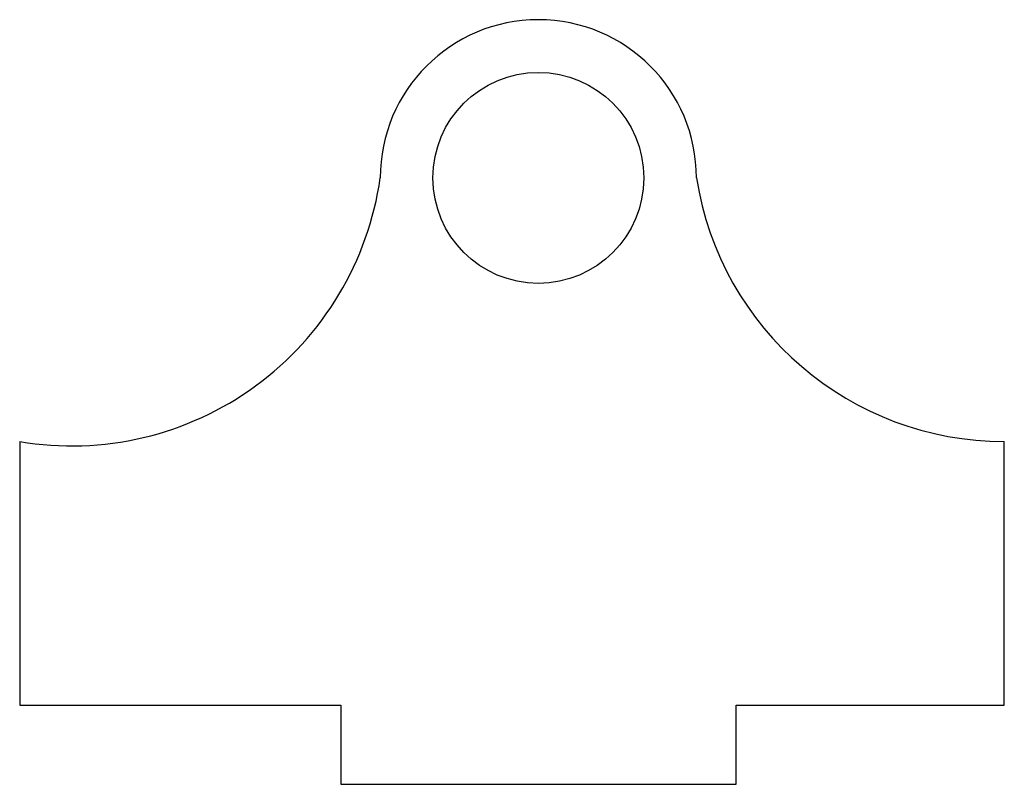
# Model space of a CAD drawing. Header units: millimetres. Extents: x -19.7 to 17.7, y -23 to 6.
import ezdxf

# ---------------------------------------------------------------- set-up
doc = ezdxf.new("R2010")
doc.units = ezdxf.units.MM

msp = doc.modelspace()

# ---------------------------------------------------------------- linework, layer by layer
at = {"color": 7, "linetype": 'Continuous', "lineweight": 25}
for p, q in [((-19.681, -10), (-19.681, -20)), ((17.681, -20), (17.681, -10)), ((-19.681, -20), (-7.5, -20)), ((-7.5, -20), (-7.5, -23)), ((7.5, -20), (17.681, -20)), ((7.5, -23), (7.5, -20)), ((-7.5, -23), (7.5, -23))]:
    msp.add_line(p, q, dxfattribs=at)
msp.add_circle((0, 0), 4, dxfattribs=at)
for centre, radius, start, end in [((0, 0), 6, 0, 180), ((-17.706, 1.656), 11.822, 260.3816, 351.9474), ((17.681, 1.822), 11.822, 188.8669, 270.0002)]:
    msp.add_arc(centre, radius, start, end, dxfattribs=at)

doc.saveas('drawing.dxf')
